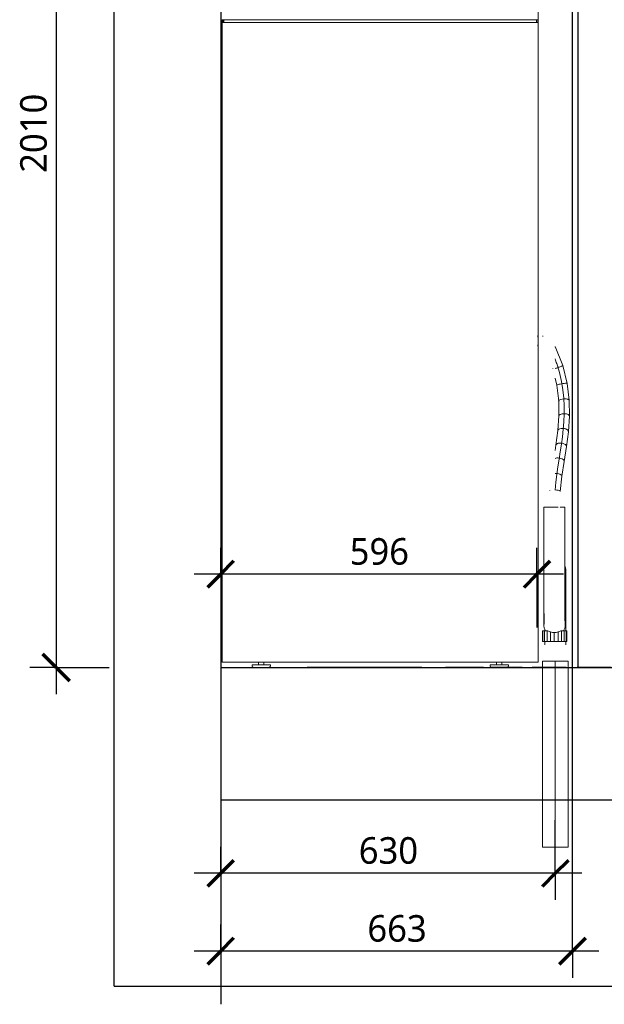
# Model space of a CAD drawing. Header units: millimetres. Extents: x -9182 to -5604, y -634 to 2880.
# Tile 1 of 14: x -9182 to -8081, y -634 to 1220. Entities that reach past the tile are written whole.
import ezdxf

# ---------------------------------------------------------------- set-up
doc = ezdxf.new("R2010")
doc.units = ezdxf.units.MM
for name, color, linetype, lineweight in [('A-ANNO-DIMS', 211, 'Continuous', 30), ('A-ANNO-DIMS-20', 211, 'Continuous', 30), ('A-DETL-THIN', 151, 'Continuous', 25), ('A-FLOR', 192, 'Continuous', 25), ('A-GENM', 13, 'Continuous', 18), ('A-WALL', 113, 'Continuous', 25), ('I-WALL', 2, 'Continuous', 25), ('M-EQPM', 50, 'Continuous', 18), ('P-PIPE', 3, 'Continuous', 18), ('P-PIPE-CNTR', 3, 'Continuous', 18)]:
    doc.layers.add(name, color=color, linetype=linetype, lineweight=lineweight)
doc.styles.add('Trebuchet MS', font='trebuc.ttf', dxfattribs={"height": 50})
doc.dimstyles.new('Cotes_linéaires', dxfattribs={"dimscale": 304.8, "dimtxt": 51.547545, "dimasz": 0.164042, "dimexe": 0.164042, "dimexo": 0.0625, "dimgap": 0.013123, "dimtad": 1, "dimdec": 0, "dimzin": 0, "dimdsep": 46, "dimtxsty": 'Trebuchet MS', "dimblk1": 'OBLIQUE', "dimblk2": 'OBLIQUE', "dimsah": 1, "dimcen": 0.09, "dimdle": 0.164042, "dimazin": 0, "dimtfac": 1, "dimtdec": 4, "dimtix": 1, "dimtmove": 0, "dimatfit": 3, "dimfxl": 0.328084, "dimfxlon": 1, "dimtvp": 1, "dimtfill": 1, "dimtolj": 1, "dimtzin": 0, "dimarcsym": 2})

# ---------------------------------------------------------------- blocks, each defined once
blk = doc.blocks.new('Logo_Geometry_SD_3Dx10- - Sol-1137757-Elévation Sud')
at = {"layer": 'M-EQPM'}
for p, q in [((-8641, 1), (-8641, 0)), ((-8628.7, 1), (-8641, 1)), ((-8581.4, 1), (-8628.6, 1)), ((-8628.6, 0), (-8628.6, 1)), ((-8498.3, 1), (-8581.4, 1)), ((-8581.4, 0), (-8581.4, 1)), ((-8440.9, 1), (-8498.3, 1)), ((-8441, 1), (-8424.7, 1)), ((-8440.9, 0), (-8440.9, 1)), ((-8424.7, 0), (-8424.7, 1)), ((-8315, 1), (-8380.2, 1)), ((-8380.2, 0), (-8380.2, 1)), ((-8308.7, 1), (-8315, 1)), ((-8315, 0), (-8315, 1)), ((-8308.7, 0), (-8308.7, 1)), ((-8294.5, 1), (-8294.5, 0)), ((-8278.8, 1), (-8294.5, 1)), ((-8263.9, 1), (-8278.8, 1)), ((-8247.9, 1), (-8263.9, 1)), ((-8247.9, 1), (-8235.9, 1)), ((-8247.9, 0), (-8247.9, 1)), ((-8235.9, 1), (-8235.9, 0)), ((-8216.7, 1), (-8216.7, 0)), ((-8210.5, 1), (-8216.7, 1)), ((-8165.2, 1), (-8210.5, 1)), ((-8210.5, 0), (-8210.5, 1)), ((-8165.2, 1), (-8153.1, 1)), ((-8165.2, 0), (-8165.2, 1)), ((-8153.1, 0), (-8153.1, 1)), ((-8131.8, 1), (-8118.2, 1)), ((-8131.8, 0), (-8131.8, 1)), ((-8118.2, 1), (-8106.1, 1)), ((-8118.2, 0), (-8118.2, 1)), ((-8106.1, 1), (-8081.8, 1)), ((-8081.8, 1), (-8068.2, 1)), ((-8081.8, 0), (-8081.8, 1)), ((-8068.2, 1), (-8068.2, 0)), ((-8051, 1), (-8051, 0)), ((-8048.9, 1), (-8051, 1)), ((-8048.9, 1), (-8035.2, 1)), ((-8048.9, 0), (-8048.9, 1)), ((-8033.1, 1), (-8035.2, 1)), ((-8035.2, 0), (-8035.2, 1)), ((-8033.1, 0), (-8033.1, 1)), ((-8018.6, 1), (-8018.6, 0)), ((-8018.6, 1), (-8018.6, 0)), ((-7993.9, 1), (-8018.6, 1)), ((-8018.6, 0), (-8018.6, 1)), ((-7972.3, 1), (-7993.9, 1)), ((-7951.5, 1), (-7972.3, 1)), ((-7951.5, 1), (-7948.6, 1)), ((-7951.5, 0), (-7951.5, 1)), ((-7947.5, 1), (-7948.6, 1)), ((-7948.6, 0), (-7948.6, 1)), ((-7947.5, 0), (-7947.5, 1)), ((-7932.1, 1), (-7918.4, 1)), ((-7932.1, 0), (-7932.1, 1)), ((-7918.4, 1), (-7899.8, 1)), ((-7918.4, 0), (-7918.4, 1)), ((-7899.8, 1), (-7892, 1)), ((-7892, 0), (-7892, 1)), ((-7853.1, 1), (-7820.3, 1)), ((-7853.1, 1), (-7853.1, 0)), ((-7771.9, 1), (-7820.3, 1)), ((-7771.9, 0), (-7771.9, 1)), ((-7755.5, 1), (-7755.5, 0)), ((-7749.3, 1), (-7755.5, 1)), ((-7703.9, 1), (-7749.3, 1)), ((-7749.3, 0), (-7749.3, 1)), ((-7703.9, 1), (-7691.9, 1)), ((-7703.9, 0), (-7703.9, 1)), ((-7691.9, 0), (-7691.9, 1)), ((-7679.9, 1), (-7652.1, 1)), ((-7679.9, 0), (-7679.9, 1)), ((-7652.1, 1), (-7639.1, 1)), ((-7652.1, 0), (-7652.1, 1)), ((-7639.1, 1), (-7611.2, 1)), ((-7639.1, 1), (-7639.1, 0)), ((-7611.2, 0), (-7611.2, 1)), ((-7604.7, 1), (-7604.7, 0)), ((-7589.1, 1), (-7604.7, 1)), ((-7574.2, 1), (-7589.1, 1)), ((-7558.2, 1), (-7574.2, 1)), ((-7558.2, 1), (-7546.2, 1)), ((-7558.2, 0), (-7558.2, 1)), ((-7546.2, 1), (-7546.2, 0)), ((-7526.2, 1), (-7512.6, 1)), ((-7526.2, 0), (-7526.2, 1)), ((-7512.6, 0), (-7512.6, 1))]:
    blk.add_line(p, q, dxfattribs=at)
blk = doc.blocks.new('Siphon 32 - Siphon 32-1055346-Elévation Sud')
at = {"layer": 'P-PIPE'}
for p, q in [((-8195.2, 301.9), (-8195.2, 101.9)), ((-8175.6, 301.9), (-8195.2, 301.9)), ((-8168, 301.9), (-8175.6, 301.9)), ((-8155.2, 301.9), (-8164, 301.9)), ((-8155.2, 101.9), (-8155.2, 301.9)), ((-8193.6, 182), (-8193.6, 181.9)), ((-8154.2, 101.9), (-8154.2, 161.9)), ((-8153.3, 68.9), (-8153.3, 161.9)), ((-8197.7, 68.9), (-8196.7, 68.9)), ((-8197.7, 48.9), (-8197.7, 68.9)), ((-8196.7, 68.9), (-8193.6, 68.9)), ((-8196.7, 48.9), (-8196.7, 68.9)), ((-8193.6, 68.9), (-8188.6, 68.9)), ((-8193.6, 48.9), (-8193.6, 68.9)), ((-8193.3, 72.2), (-8193.3, 68.9)), ((-8188.6, 68.9), (-8187.5, 68.9)), ((-8188.6, 48.9), (-8188.6, 68.9)), ((-8182.3, 48.9), (-8182.3, 67)), ((-8175.2, 48.9), (-8175.2, 66.2)), ((-8168.1, 48.9), (-8168.1, 67)), ((-8162.7, 68.9), (-8161.6, 68.9)), ((-8161.6, 68.9), (-8156.4, 68.9)), ((-8161.6, 48.9), (-8161.6, 68.9)), ((-8156.4, 68.9), (-8153, 68.9)), ((-8156.4, 48.9), (-8156.4, 68.9)), ((-8153, 68.9), (-8151.7, 68.9)), ((-8153, 48.9), (-8153, 68.9)), ((-8151.7, 48.9), (-8151.7, 68.9)), ((-8196.7, 48.9), (-8197.7, 48.9)), ((-8193.6, 48.9), (-8196.7, 48.9)), ((-8188.6, 48.9), (-8193.6, 48.9)), ((-8193.3, 48.9), (-8193.3, 43.1)), ((-8182.3, 48.9), (-8188.6, 48.9)), ((-8175.2, 48.9), (-8182.3, 48.9)), ((-8168.1, 48.9), (-8175.2, 48.9)), ((-8161.6, 48.9), (-8168.1, 48.9)), ((-8156.4, 48.9), (-8161.6, 48.9)), ((-8153, 48.9), (-8156.4, 48.9)), ((-8153.3, 43.1), (-8153.3, 48.9)), ((-8151.7, 48.9), (-8153, 48.9))]:
    blk.add_line(p, q, dxfattribs=at)
at = {"layer": 'P-PIPE', "flags": 128}
for points in [[(-8155.2, 191.5), (-8154.4, 189.4), (-8154, 187.6), (-8153.9, 186.7), (-8153.8, 186), (-8153.7, 185.4), (-8153.7, 185), (-8153.7, 184.5), (-8153.6, 184.1), (-8153.6, 183.6), (-8153.6, 183.1), (-8153.6, 182.7), (-8153.5, 182.2), (-8153.5, 181.6), (-8153.5, 181.1), (-8153.5, 180.5), (-8153.5, 179.9), (-8153.5, 179.3), (-8153.4, 178.6), (-8153.4, 178), (-8153.4, 177.3), (-8153.4, 176.6), (-8153.4, 175.8), (-8153.4, 175.1), (-8153.4, 174.3), (-8153.4, 173.5), (-8153.4, 172.7), (-8153.3, 171.9), (-8153.3, 171.1), (-8153.3, 170.2), (-8153.3, 169.4), (-8153.3, 168.5), (-8153.3, 167.6), (-8153.3, 166.7), (-8153.3, 165.8), (-8153.3, 164.9), (-8153.3, 164), (-8153.3, 163.1), (-8153.3, 162.1), (-8153.3, 161.9)], [(-8153.9, 182.1), (-8153.9, 182), (-8154, 181.9), (-8154, 181.7), (-8154, 181.5), (-8154, 181.2), (-8154, 180.8), (-8154, 180.4), (-8154, 180), (-8154, 179.5), (-8154.1, 179.1), (-8154.1, 178.5), (-8154.1, 178), (-8154.1, 177.4), (-8154.1, 176.8), (-8154.1, 176.1), (-8154.1, 175.4), (-8154.1, 174.7), (-8154.2, 174), (-8154.2, 173.3), (-8154.2, 172.5), (-8154.2, 171.8), (-8154.2, 171), (-8154.2, 170.2), (-8154.2, 169.3), (-8154.2, 168.5), (-8154.2, 167.7), (-8154.2, 166.8), (-8154.2, 165.9), (-8154.2, 165.1), (-8154.2, 164.2), (-8154.2, 163.3), (-8154.2, 162.4), (-8154.2, 161.9)], [(-8191.7, 68.9), (-8194, 74), (-8194.4, 76), (-8194.6, 77), (-8194.7, 77.7), (-8194.7, 78.3), (-8194.8, 78.8), (-8194.8, 79.2), (-8194.8, 79.7), (-8194.9, 80.1), (-8194.9, 80.6), (-8194.9, 81.1), (-8194.9, 81.6), (-8194.9, 82.1), (-8195, 82.6), (-8195, 83.2), (-8195, 83.8), (-8195, 84.4), (-8195, 85), (-8195, 85.7), (-8195, 86.4), (-8195.1, 87.1), (-8195.1, 87.8), (-8195.1, 88.6), (-8195.1, 89.4), (-8195.1, 90.1), (-8195.1, 90.9), (-8195.1, 91.8), (-8195.1, 92.6), (-8195.1, 93.4), (-8195.1, 94.3), (-8195.1, 95.2), (-8195.2, 96.1), (-8195.2, 97), (-8195.2, 97.9), (-8195.2, 98.8), (-8195.2, 99.7), (-8195.2, 100.6), (-8195.2, 101.5), (-8195.2, 101.9)], [(-8194.5, 81.7), (-8194.5, 81.8), (-8194.5, 81.9), (-8194.5, 82.1), (-8194.5, 82.3), (-8194.5, 82.6), (-8194.5, 83), (-8194.4, 83.4), (-8194.4, 83.8), (-8194.4, 84.3), (-8194.4, 84.7), (-8194.4, 85.3), (-8194.4, 85.8), (-8194.4, 86.4), (-8194.4, 87), (-8194.3, 87.7), (-8194.3, 88.4), (-8194.3, 89.1), (-8194.3, 89.8), (-8194.3, 90.5), (-8194.3, 91.3), (-8194.3, 92), (-8194.3, 92.8), (-8194.3, 93.6), (-8194.3, 94.5), (-8194.3, 95.3), (-8194.2, 96.1), (-8194.2, 97), (-8194.2, 97.9), (-8194.2, 98.7), (-8194.2, 99.6), (-8194.2, 100.5), (-8194.2, 101.4), (-8194.2, 101.9)], [(-8157.7, 68.9), (-8155.4, 74), (-8155, 76), (-8154.8, 77), (-8154.7, 77.7), (-8154.7, 78.3), (-8154.6, 78.8), (-8154.6, 79.2), (-8154.6, 79.7), (-8154.5, 80.1), (-8154.5, 80.6), (-8154.5, 81.1), (-8154.5, 81.6), (-8154.5, 82.1), (-8154.4, 82.6), (-8154.4, 83.2), (-8154.4, 83.8), (-8154.4, 84.4), (-8154.4, 85), (-8154.4, 85.7), (-8154.4, 86.4), (-8154.3, 87.1), (-8154.3, 87.8), (-8154.3, 88.6), (-8154.3, 89.4), (-8154.3, 90.1), (-8154.3, 90.9), (-8154.3, 91.8), (-8154.3, 92.6), (-8154.3, 93.4), (-8154.3, 94.3), (-8154.3, 95.2), (-8154.2, 96.1), (-8154.2, 97), (-8154.2, 97.9), (-8154.2, 98.8), (-8154.2, 99.7), (-8154.2, 100.6), (-8154.2, 101.5), (-8154.2, 101.9)], [(-8154.9, 81.7), (-8154.9, 81.8), (-8154.9, 81.9), (-8154.9, 82.1), (-8154.9, 82.3), (-8154.9, 82.6), (-8154.9, 83), (-8155, 83.4), (-8155, 83.8), (-8155, 84.3), (-8155, 84.7), (-8155, 85.3), (-8155, 85.8), (-8155, 86.4), (-8155, 87), (-8155.1, 87.7), (-8155.1, 88.4), (-8155.1, 89.1), (-8155.1, 89.8), (-8155.1, 90.5), (-8155.1, 91.3), (-8155.1, 92), (-8155.1, 92.8), (-8155.1, 93.6), (-8155.1, 94.5), (-8155.1, 95.3), (-8155.2, 96.1), (-8155.2, 97), (-8155.2, 97.9), (-8155.2, 98.7), (-8155.2, 99.6), (-8155.2, 100.5), (-8155.2, 101.4), (-8155.2, 101.9)]]:
    blk.add_lwpolyline(points, dxfattribs=at)
at = {"layer": 'P-PIPE'}
for points in [[(-8182.3, 67), (-8183.2, 67.1), (-8185, 67.6), (-8186.7, 68.4), (-8187.5, 68.9)], [(-8175.2, 66.2), (-8176.4, 66), (-8178.8, 66.1), (-8181.1, 66.6), (-8182.3, 67)], [(-8168.1, 67), (-8169.2, 66.6), (-8171.5, 66.1), (-8174, 66), (-8175.2, 66.2)], [(-8162.7, 68.9), (-8163.5, 68.4), (-8165.2, 67.6), (-8167.1, 67.1), (-8168.1, 67)]]:
    blk.add_open_spline(points, degree=3, dxfattribs=at)
blk = doc.blocks.new('HC_Heat Pump_GM_Saunier Duval_GeniaSet TEK_IS_kit complet_2C - HA 10-7_2 STB-985960-Elévation Sud')
at = {"layer": 'M-EQPM'}
for p, q in [((-8205.8, 1220), (-8205.8, 1900)), ((-8800.8, 1215), (-8800.8, 1220)), ((-8800.8, 1220), (-8798.8, 1220)), ((-8800.8, 1215), (-8800.8, 10)), ((-8798.8, 1215), (-8800.8, 1215)), ((-8798.8, 1215), (-8798.8, 1220)), ((-8207.8, 1220), (-8798.8, 1220)), ((-8798.8, 1215), (-8207.8, 1215)), ((-8797.8, 1220), (-8797.8, 1215)), ((-8208.8, 1220), (-8208.8, 1215)), ((-8207.8, 1220), (-8207.8, 1215)), ((-8207.8, 1220), (-8205.8, 1220)), ((-8205.8, 1215), (-8207.8, 1215)), ((-8205.8, 1215), (-8205.8, 1220)), ((-8205.8, 10), (-8205.8, 1215)), ((-8800.8, 10), (-8798.8, 10)), ((-8207.8, 10), (-8798.8, 10)), ((-8744.6, 5), (-8744.6, 3.9)), ((-8709.9, 5), (-8744.6, 5)), ((-8732.3, 10), (-8732.3, 5)), ((-8722.3, 5), (-8722.3, 10)), ((-8709.9, 3.9), (-8709.9, 5)), ((-8296.1, 5), (-8296.1, 3.9)), ((-8261.4, 5), (-8296.1, 5)), ((-8283.8, 10), (-8283.8, 5)), ((-8273.8, 5), (-8273.8, 10)), ((-8261.4, 3.9), (-8261.4, 5)), ((-8207.8, 10), (-8205.8, 10)), ((-8800.1, 0), (-8800.8, 0))]:
    blk.add_line(p, q, dxfattribs=at)
at = {"layer": 'M-EQPM', "flags": 128}
for points in [[(-8740.7, 0), (-8740.8, 0), (-8741, 0), (-8741.1, 0), (-8741.3, 0), (-8741.4, 0.1), (-8741.6, 0.1), (-8741.7, 0.2), (-8741.9, 0.2), (-8742, 0.2), (-8742.2, 0.3), (-8742.3, 0.4), (-8742.5, 0.4), (-8742.6, 0.5), (-8742.7, 0.6), (-8742.9, 0.7), (-8743, 0.8), (-8743.1, 0.9), (-8743.2, 1), (-8743.4, 1.1), (-8743.5, 1.2), (-8743.6, 1.3), (-8743.7, 1.4), (-8743.8, 1.5), (-8743.9, 1.7), (-8743.9, 1.8), (-8744, 1.9), (-8744.1, 2.1), (-8744.2, 2.2), (-8744.2, 2.3), (-8744.3, 2.5), (-8744.4, 2.6), (-8744.4, 2.8), (-8744.4, 2.9), (-8744.5, 3.1), (-8744.5, 3.2), (-8744.5, 3.4), (-8744.5, 3.5), (-8744.6, 3.7), (-8744.6, 3.9), (-8744.6, 3.9)], [(-8743.6, 1.3), (-8743.7, 1.4), (-8743.8, 1.5), (-8743.9, 1.7), (-8743.9, 1.8), (-8744, 1.9), (-8744.1, 2.1), (-8744.2, 2.2), (-8744.2, 2.3), (-8744.3, 2.5), (-8744.4, 2.6), (-8744.4, 2.8), (-8744.4, 2.9), (-8744.5, 3.1), (-8744.5, 3.2), (-8744.5, 3.4), (-8744.5, 3.5), (-8744.6, 3.7), (-8744.6, 3.9)], [(-8740.8, 0), (-8741, 0), (-8741.1, 0), (-8741.3, 0), (-8741.4, 0.1), (-8741.6, 0.1), (-8741.7, 0.2), (-8741.9, 0.2), (-8742, 0.2), (-8742.2, 0.3), (-8742.3, 0.4), (-8742.5, 0.4), (-8742.6, 0.5), (-8742.7, 0.6), (-8742.9, 0.7), (-8743, 0.8), (-8743.1, 0.9), (-8743.2, 1), (-8743.4, 1.1)], [(-8709.9, 3.9), (-8709.9, 3.7), (-8710, 3.6), (-8710, 3.4), (-8710, 3.3), (-8710, 3.1), (-8710.1, 3), (-8710.1, 2.8), (-8710.1, 2.7), (-8710.2, 2.5), (-8710.3, 2.4), (-8710.3, 2.2), (-8710.4, 2.1), (-8710.5, 2), (-8710.5, 1.8), (-8710.6, 1.7), (-8710.7, 1.6), (-8710.8, 1.4), (-8710.9, 1.3), (-8711, 1.2), (-8711.1, 1.1), (-8711.2, 1), (-8711.4, 0.9), (-8711.5, 0.8), (-8711.6, 0.7), (-8711.7, 0.6), (-8711.9, 0.5), (-8712, 0.5), (-8712.1, 0.4), (-8712.3, 0.3), (-8712.4, 0.3), (-8712.6, 0.2), (-8712.7, 0.2), (-8712.9, 0.1), (-8713, 0.1), (-8713.2, 0.1), (-8713.3, 0), (-8713.5, 0), (-8713.6, 0), (-8713.8, 0), (-8713.8, 0)], [(-8711.1, 1.1), (-8711.2, 1), (-8711.4, 0.9), (-8711.5, 0.8), (-8711.6, 0.7), (-8711.7, 0.6), (-8711.9, 0.5), (-8712, 0.5), (-8712.1, 0.4), (-8712.3, 0.3), (-8712.4, 0.3), (-8712.6, 0.2), (-8712.7, 0.2), (-8712.9, 0.1), (-8713, 0.1), (-8713.2, 0.1), (-8713.3, 0), (-8713.5, 0), (-8713.6, 0), (-8713.8, 0)], [(-8709.9, 3.9), (-8709.9, 3.7), (-8710, 3.6), (-8710, 3.4), (-8710, 3.3), (-8710, 3.1), (-8710.1, 3), (-8710.1, 2.8), (-8710.1, 2.7), (-8710.2, 2.5), (-8710.3, 2.4), (-8710.3, 2.2), (-8710.4, 2.1), (-8710.5, 2), (-8710.5, 1.8), (-8710.6, 1.7), (-8710.7, 1.6), (-8710.8, 1.4), (-8710.9, 1.3), (-8711, 1.2)], [(-8292.2, 0), (-8292.3, 0), (-8292.5, 0), (-8292.6, 0), (-8292.8, 0), (-8292.9, 0.1), (-8293.1, 0.1), (-8293.2, 0.2), (-8293.4, 0.2), (-8293.5, 0.2), (-8293.7, 0.3), (-8293.8, 0.4), (-8294, 0.4), (-8294.1, 0.5), (-8294.2, 0.6), (-8294.4, 0.7), (-8294.5, 0.8), (-8294.6, 0.9), (-8294.7, 1), (-8294.9, 1.1), (-8295, 1.2), (-8295.1, 1.3), (-8295.2, 1.4), (-8295.3, 1.5), (-8295.4, 1.7), (-8295.4, 1.8), (-8295.5, 1.9), (-8295.6, 2.1), (-8295.7, 2.2), (-8295.7, 2.3), (-8295.8, 2.5), (-8295.9, 2.6), (-8295.9, 2.8), (-8295.9, 2.9), (-8296, 3.1), (-8296, 3.2), (-8296, 3.4), (-8296, 3.5), (-8296.1, 3.7), (-8296.1, 3.9), (-8296.1, 3.9)], [(-8295.1, 1.3), (-8295.2, 1.4), (-8295.3, 1.5), (-8295.4, 1.7), (-8295.4, 1.8), (-8295.5, 1.9), (-8295.6, 2.1), (-8295.7, 2.2), (-8295.7, 2.3), (-8295.8, 2.5), (-8295.9, 2.6), (-8295.9, 2.8), (-8295.9, 2.9), (-8296, 3.1), (-8296, 3.2), (-8296, 3.4), (-8296, 3.5), (-8296.1, 3.7), (-8296.1, 3.9)], [(-8292.3, 0), (-8292.5, 0), (-8292.6, 0), (-8292.8, 0), (-8292.9, 0.1), (-8293.1, 0.1), (-8293.2, 0.2), (-8293.4, 0.2), (-8293.5, 0.2), (-8293.7, 0.3), (-8293.8, 0.4), (-8294, 0.4), (-8294.1, 0.5), (-8294.2, 0.6), (-8294.4, 0.7), (-8294.5, 0.8), (-8294.6, 0.9), (-8294.7, 1), (-8294.9, 1.1)], [(-8261.4, 3.9), (-8261.4, 3.7), (-8261.5, 3.6), (-8261.5, 3.4), (-8261.5, 3.3), (-8261.5, 3.1), (-8261.6, 3), (-8261.6, 2.8), (-8261.6, 2.7), (-8261.7, 2.5), (-8261.8, 2.4), (-8261.8, 2.2), (-8261.9, 2.1), (-8262, 2), (-8262, 1.8), (-8262.1, 1.7), (-8262.2, 1.6), (-8262.3, 1.4), (-8262.4, 1.3), (-8262.5, 1.2), (-8262.6, 1.1), (-8262.7, 1), (-8262.9, 0.9), (-8263, 0.8), (-8263.1, 0.7), (-8263.2, 0.6), (-8263.4, 0.5), (-8263.5, 0.5), (-8263.6, 0.4), (-8263.8, 0.3), (-8263.9, 0.3), (-8264.1, 0.2), (-8264.2, 0.2), (-8264.4, 0.1), (-8264.5, 0.1), (-8264.7, 0.1), (-8264.8, 0), (-8265, 0), (-8265.1, 0), (-8265.3, 0), (-8265.3, 0)], [(-8262.6, 1.1), (-8262.7, 1), (-8262.9, 0.9), (-8263, 0.8), (-8263.1, 0.7), (-8263.2, 0.6), (-8263.4, 0.5), (-8263.5, 0.5), (-8263.6, 0.4), (-8263.8, 0.3), (-8263.9, 0.3), (-8264.1, 0.2), (-8264.2, 0.2), (-8264.4, 0.1), (-8264.5, 0.1), (-8264.7, 0.1), (-8264.8, 0), (-8265, 0), (-8265.1, 0), (-8265.3, 0)], [(-8261.4, 3.9), (-8261.4, 3.7), (-8261.5, 3.6), (-8261.5, 3.4), (-8261.5, 3.3), (-8261.5, 3.1), (-8261.6, 3), (-8261.6, 2.8), (-8261.6, 2.7), (-8261.7, 2.5), (-8261.8, 2.4), (-8261.8, 2.2), (-8261.9, 2.1), (-8262, 2), (-8262, 1.8), (-8262.1, 1.7), (-8262.2, 1.6), (-8262.3, 1.4), (-8262.4, 1.3), (-8262.5, 1.2)], [(-8740.7, 0), (-8740.7, 0), (-8740.6, 0), (-8740.6, 0), (-8740.5, 0), (-8740.4, 0), (-8740.3, 0), (-8740.1, 0), (-8740, 0), (-8739.8, 0), (-8739.6, 0), (-8739.4, 0), (-8739.2, 0), (-8738.9, 0), (-8738.6, 0), (-8738.3, 0), (-8738, 0), (-8737.7, 0), (-8737.3, 0), (-8737, 0), (-8736.6, 0), (-8736.2, 0), (-8735.8, 0), (-8735.4, 0), (-8734.9, 0), (-8734.5, 0), (-8734, 0), (-8733.6, 0), (-8733.1, 0), (-8732.6, 0), (-8732.1, 0), (-8731.6, 0), (-8731.1, 0), (-8730.6, 0), (-8730.1, 0), (-8729.5, 0), (-8729, 0), (-8728.5, 0), (-8727.9, 0), (-8727.4, 0), (-8726.9, 0), (-8726.3, 0), (-8725.8, 0), (-8725.3, 0), (-8724.7, 0), (-8724.2, 0), (-8723.7, 0), (-8723.2, 0), (-8722.7, 0), (-8722.2, 0), (-8721.7, 0), (-8721.2, 0), (-8720.7, 0), (-8720.3, 0), (-8719.8, 0), (-8719.4, 0), (-8718.9, 0), (-8718.5, 0), (-8718.1, 0), (-8717.7, 0), (-8717.4, 0), (-8717, 0), (-8716.7, 0), (-8716.4, 0), (-8716, 0), (-8715.8, 0), (-8715.5, 0), (-8715.2, 0), (-8715, 0), (-8714.8, 0), (-8714.6, 0), (-8714.4, 0), (-8714.3, 0), (-8714.2, 0), (-8714.1, 0), (-8714, 0), (-8713.9, 0), (-8713.9, 0), (-8713.8, 0), (-8713.8, 0)], [(-8737.8, 0), (-8738.2, 0), (-8738.5, 0), (-8738.7, 0), (-8739, 0), (-8739.3, 0), (-8739.5, 0), (-8739.7, 0), (-8739.9, 0), (-8740.1, 0), (-8740.2, 0), (-8740.3, 0), (-8740.4, 0), (-8740.5, 0), (-8740.6, 0), (-8740.6, 0), (-8740.7, 0), (-8740.7, 0)], [(-8713.8, 0), (-8713.9, 0), (-8713.9, 0), (-8713.9, 0), (-8714, 0), (-8714.1, 0), (-8714.2, 0), (-8714.4, 0), (-8714.5, 0), (-8714.7, 0), (-8714.9, 0), (-8715.1, 0), (-8715.4, 0), (-8715.6, 0), (-8715.9, 0), (-8716.2, 0), (-8716.5, 0), (-8716.8, 0)], [(-8292.2, 0), (-8292.2, 0), (-8292.1, 0), (-8292.1, 0), (-8292, 0), (-8291.9, 0), (-8291.8, 0), (-8291.6, 0), (-8291.5, 0), (-8291.3, 0), (-8291.1, 0), (-8290.9, 0), (-8290.7, 0), (-8290.4, 0), (-8290.1, 0), (-8289.8, 0), (-8289.5, 0), (-8289.2, 0), (-8288.8, 0), (-8288.5, 0), (-8288.1, 0), (-8287.7, 0), (-8287.3, 0), (-8286.9, 0), (-8286.4, 0), (-8286, 0), (-8285.5, 0), (-8285.1, 0), (-8284.6, 0), (-8284.1, 0), (-8283.6, 0), (-8283.1, 0), (-8282.6, 0), (-8282.1, 0), (-8281.6, 0), (-8281, 0), (-8280.5, 0), (-8280, 0), (-8279.4, 0), (-8278.9, 0), (-8278.4, 0), (-8277.8, 0), (-8277.3, 0), (-8276.8, 0), (-8276.2, 0), (-8275.7, 0), (-8275.2, 0), (-8274.7, 0), (-8274.2, 0), (-8273.7, 0), (-8273.2, 0), (-8272.7, 0), (-8272.2, 0), (-8271.8, 0), (-8271.3, 0), (-8270.9, 0), (-8270.4, 0), (-8270, 0), (-8269.6, 0), (-8269.2, 0), (-8268.9, 0), (-8268.5, 0), (-8268.2, 0), (-8267.9, 0), (-8267.5, 0), (-8267.3, 0), (-8267, 0), (-8266.7, 0), (-8266.5, 0), (-8266.3, 0), (-8266.1, 0), (-8265.9, 0), (-8265.8, 0), (-8265.7, 0), (-8265.6, 0), (-8265.5, 0), (-8265.4, 0), (-8265.4, 0), (-8265.3, 0), (-8265.3, 0)], [(-8289.3, 0), (-8289.7, 0), (-8290, 0), (-8290.2, 0), (-8290.5, 0), (-8290.8, 0), (-8291, 0), (-8291.2, 0), (-8291.4, 0), (-8291.6, 0), (-8291.7, 0), (-8291.8, 0), (-8291.9, 0), (-8292, 0), (-8292.1, 0), (-8292.1, 0), (-8292.2, 0), (-8292.2, 0)], [(-8265.3, 0), (-8265.4, 0), (-8265.4, 0), (-8265.4, 0), (-8265.5, 0), (-8265.6, 0), (-8265.7, 0), (-8265.9, 0), (-8266, 0), (-8266.2, 0), (-8266.4, 0), (-8266.6, 0), (-8266.9, 0), (-8267.1, 0), (-8267.4, 0), (-8267.7, 0), (-8268, 0), (-8268.3, 0)]]:
    blk.add_lwpolyline(points, dxfattribs=at)
blk = doc.blocks.new('DIMBLOCK1-Elévation Sud')
at = {"layer": 'A-ANNO-DIMS-20', "transparency": 16777216}
for p, q in [((-8173.3, -387.4), (-8173.3, -287.4)), ((-8803.6, -387.4), (-8803.6, -337.4)), ((-8123.3, -387.4), (-8853.6, -387.4)), ((-8803.6, -387.4), (-8803.6, -487.4)), ((-8173.3, -387.4), (-8173.3, -437.4))]:
    blk.add_line(p, q, dxfattribs=at)
at = {"layer": 'A-ANNO-DIMS-20', "lineweight": 70, "transparency": 16777216}
for p, q in [((-8803.6, -387.4), (-8778.6, -362.4)), ((-8173.3, -387.4), (-8148.3, -362.4)), ((-8803.6, -387.4), (-8828.6, -412.4)), ((-8173.3, -387.4), (-8198.3, -412.4))]:
    blk.add_line(p, q, dxfattribs=at)
at = {"layer": 'A-ANNO-DIMS-20', "color": 0, "transparency": 16777216, "insert": (-8543.5, -319.4), "char_height": 50, "width": 132.102, "attachment_point": 1, "line_spacing_factor": 1.048425, "style": 'Trebuchet MS', "bg_fill": 3, "box_fill_scale": 1.25, "bg_fill_color": 256, "bg_fill_true_color": 13158600, "bg_fill_transparency": 0}
blk.add_mtext('630', dxfattribs=at)
blk = doc.blocks.new('_Oblique')
at = {"color": 0, "linetype": 'ByBlock', "lineweight": -2}
blk.add_line((-0.5, -0.5), (0.5, 0.5), dxfattribs=at)
blk = doc.blocks.new('DIMBLOCK2-Elévation Sud')
at = {"layer": 'A-ANNO-DIMS-20', "transparency": 16777216}
for p, q in [((-8141, -534.1), (-8141, -2)), ((-8803.6, -534.1), (-8803.6, -484.1)), ((-8091, -534.1), (-8853.6, -534.1)), ((-8803.6, -534.1), (-8803.6, -634.1)), ((-8141, -534.1), (-8141, -584.1))]:
    blk.add_line(p, q, dxfattribs=at)
at = {"layer": 'A-ANNO-DIMS-20', "lineweight": 70, "transparency": 16777216}
for p, q in [((-8803.6, -534.1), (-8778.6, -509.1)), ((-8141, -534.1), (-8116, -509.1)), ((-8803.6, -534.1), (-8828.6, -559.1)), ((-8141, -534.1), (-8166, -559.1))]:
    blk.add_line(p, q, dxfattribs=at)
at = {"layer": 'A-ANNO-DIMS-20', "color": 0, "transparency": 16777216, "insert": (-8527.3, -466.2), "char_height": 50, "width": 132.102, "attachment_point": 1, "line_spacing_factor": 1.048425, "style": 'Trebuchet MS', "bg_fill": 3, "box_fill_scale": 1.25, "bg_fill_color": 256, "bg_fill_true_color": 13158600, "bg_fill_transparency": 0}
blk.add_mtext('663', dxfattribs=at)
blk = doc.blocks.new('DIMBLOCK3-Elévation Sud')
at = {"layer": 'A-ANNO-DIMS-20', "transparency": 16777216}
for p, q in [((-9113.5, 2060), (-9113.5, -50)), ((-9113.5, 2010), (-9163.5, 2010)), ((-9113.5, 2010), (-8674.5, 2010)), ((-9113.5, 0), (-9163.5, 0)), ((-9113.5, 0), (-9013.5, 0))]:
    blk.add_line(p, q, dxfattribs=at)
at = {"layer": 'A-ANNO-DIMS-20', "lineweight": 70, "transparency": 16777216}
for p, q in [((-9113.5, 2010), (-9138.5, 2035)), ((-9113.5, 2010), (-9088.5, 1985)), ((-9113.5, 0), (-9138.5, 25)), ((-9113.5, 0), (-9088.5, -25))]:
    blk.add_line(p, q, dxfattribs=at)
at = {"layer": 'A-ANNO-DIMS-20', "color": 0, "transparency": 16777216, "insert": (-9181.4, 931.6), "char_height": 50, "width": 176.135, "attachment_point": 1, "rotation": 90, "line_spacing_factor": 1.048425, "style": 'Trebuchet MS', "bg_fill": 3, "box_fill_scale": 1.25, "bg_fill_color": 256, "bg_fill_true_color": 13158600, "bg_fill_transparency": 0}
blk.add_mtext('2010', dxfattribs=at)
blk = doc.blocks.new('DIMBLOCK4-Elévation Sud')
at = {"layer": 'A-ANNO-DIMS-20', "transparency": 16777216}
for p, q in [((-8803.6, 175.7), (-8803.6, 225.7)), ((-8207.8, 175.7), (-8207.8, 225.7)), ((-8157.8, 175.7), (-8853.6, 175.7)), ((-8803.6, 175.7), (-8803.6, 75.7)), ((-8207.8, 175.7), (-8207.8, 75.7))]:
    blk.add_line(p, q, dxfattribs=at)
at = {"layer": 'A-ANNO-DIMS-20', "lineweight": 70, "transparency": 16777216}
for p, q in [((-8803.6, 175.7), (-8778.6, 200.7)), ((-8207.8, 175.7), (-8182.8, 200.7)), ((-8803.6, 175.7), (-8828.6, 150.7)), ((-8207.8, 175.7), (-8232.8, 150.7))]:
    blk.add_line(p, q, dxfattribs=at)
at = {"layer": 'A-ANNO-DIMS-20', "color": 0, "transparency": 16777216, "insert": (-8560.7, 243.7), "char_height": 50, "width": 132.102, "attachment_point": 1, "line_spacing_factor": 1.048425, "style": 'Trebuchet MS', "bg_fill": 3, "box_fill_scale": 1.25, "bg_fill_color": 256, "bg_fill_true_color": 13158600, "bg_fill_transparency": 0}
blk.add_mtext('596', dxfattribs=at)

msp = doc.modelspace()

# ---------------------------------------------------------------- linework, layer by layer
at = {"layer": 'A-DETL-THIN'}
for p, q in [((-8206, 625), (-8206, 622.1)), ((-8206, 607.9), (-8206, 605))]:
    msp.add_line(p, q, dxfattribs=at)
msp.add_ellipse((-8175.2, 301.9), major_axis=(-9.99, 0.41), ratio=0.125425, start_param=3.031061, end_param=3.29286, dxfattribs=at)
at = {"layer": 'A-FLOR'}
for p, q in [((-8803.6, 0), (-5804.6, 0)), ((-5804.6, -250), (-8803.6, -250))]:
    msp.add_line(p, q, dxfattribs=at)
at = {"layer": 'A-WALL'}
for p, q in [((-9004.6, -600), (-9004.6, 2500)), ((-8803.6, 2500), (-8803.6, -600)), ((-9004.6, -600), (-5603.6, -600))]:
    msp.add_line(p, q, dxfattribs=at)
at = {"layer": 'I-WALL'}
for p, q in [((-8141, 0), (-8141, 2500)), ((-8131, 2435), (-8131, 1))]:
    msp.add_line(p, q, dxfattribs=at)
at = {"layer": 'P-PIPE'}
for p, q in [((-8159, 569), (-8173.6, 604.6)), ((-8150.8, 535.1), (-8159, 569)), ((-8173.8, 544.9), (-8170.5, 531.5)), ((-8170.5, 531.6), (-8166.9, 501.9)), ((-8147, 503.4), (-8150.8, 535.1)), ((-8166.9, 502.1), (-8166.6, 473.7)), ((-8146.5, 473.2), (-8146.9, 503.3)), ((-8166.5, 473.8), (-8168.6, 446.1)), ((-8148.7, 444.3), (-8146.6, 473.1)), ((-8168.6, 446.3), (-8172.2, 418.8)), ((-8152.3, 416), (-8148.7, 444.1)), ((-8172.1, 418.9), (-8173.8, 408.6)), ((-8156.7, 388.2), (-8152.4, 416)), ((-8160.9, 360.2), (-8156.7, 388.2)), ((-8164, 331.6), (-8160.9, 360.3)), ((-8197.4, 11.9), (-8197.4, -338.1)), ((-8149.2, 11.9), (-8197.4, 11.9)), ((-8149.2, -338.1), (-8149.2, 11.9)), ((-8197.4, -338.1), (-8149.2, -338.1))]:
    msp.add_line(p, q, dxfattribs=at)
for points in [[(-8196.6, 623.7), (-8196.5, 624.1), (-8196.5, 624.4), (-8196.5, 624.7)], [(-8173.8, 603.6), (-8173.5, 604.2), (-8173.5, 604.6), (-8173.7, 604.8)], [(-8178.1, 562.9), (-8178.1, 562.9), (-8178.1, 562.9), (-8178.1, 562.8)], [(-8170.5, 531.5), (-8170.5, 531.6), (-8170.5, 531.7), (-8170.4, 531.8)], [(-8170.4, 531.8), (-8170.1, 532.1), (-8168.5, 532.8), (-8164.2, 533.9), (-8160.6, 534.6), (-8158.9, 534.9)], [(-8166.9, 501.7), (-8167, 502), (-8167, 502.3), (-8166.8, 502.6)], [(-8166.8, 502.6), (-8166.6, 503.1), (-8165.1, 504.3), (-8160.7, 505.6), (-8157.1, 505.9), (-8155.4, 506)], [(-8166.5, 473.3), (-8166.6, 473.7), (-8166.6, 474), (-8166.4, 474.4)], [(-8166.4, 474.4), (-8166.2, 475.1), (-8164.7, 476.6), (-8160.4, 477.9), (-8156.8, 478), (-8155, 477.9)], [(-8168.6, 446.1), (-8168.6, 446.3), (-8168.5, 446.5), (-8168.5, 446.7)], [(-8168.5, 446.7), (-8168.2, 447.6), (-8166.7, 449.2), (-8162.4, 450.5), (-8158.8, 450.5), (-8157.1, 450.2)], [(-8157.1, 450.2), (-8156.2, 450.1), (-8154.5, 449.7), (-8152.3, 448.8), (-8150.5, 447.7), (-8149.2, 446.4), (-8148.6, 445), (-8148.6, 444.1), (-8148.8, 443.7)], [(-8172.2, 418.8), (-8172.1, 419), (-8172.1, 419.1), (-8172.1, 419.3)], [(-8160.7, 422.5), (-8159, 422.2), (-8155.7, 421.1), (-8152.5, 418.4), (-8152.2, 416.5), (-8152.4, 415.6)], [(-8165.1, 394.4), (-8163.4, 394.1), (-8160.1, 393), (-8156.9, 390.5), (-8156.5, 388.7), (-8156.8, 387.8)], [(-8173.8, 365.7), (-8172.4, 365.7), (-8170.9, 365.6), (-8169.4, 365.3)], [(-8173.8, 334.7), (-8173.4, 334.7), (-8173.1, 334.7), (-8172.7, 334.6)], [(-8183.9, 333.1), (-8183.9, 333.2), (-8183.9, 333.3), (-8183.8, 333.4)]]:
    msp.add_open_spline(points, degree=3, dxfattribs=at)
for points, knots in [([(-8173.8, 563.3), (-8173, 563.5), (-8170.6, 564.1), (-8168, 565), (-8166.4, 565.5)], [0.4839681, 0.4839681, 0.4839681, 0.4839681, 0.6666667, 1, 1, 1, 1]), ([(-8166.4, 565.5), (-8164.7, 566.1), (-8162.5, 567), (-8160.3, 568), (-8159.3, 568.6), (-8159, 568.9), (-8159, 569), (-8159, 569)], [0, 0, 0, 0, 0.3333333, 0.5, 0.6666667, 0.8333333, 0.8787525, 0.8787525, 0.8787525, 0.8787525]), ([(-8158.9, 534.9), (-8157.2, 535.1), (-8154.8, 535.4), (-8152.5, 535.5), (-8151.3, 535.4), (-8150.9, 535.3), (-8150.8, 535.1), (-8150.8, 535.1)], [0, 0, 0, 0, 0.3333333, 0.5, 0.6666667, 0.8333333, 0.8778547, 0.8778547, 0.8778547, 0.8778547]), ([(-8155.4, 506), (-8153.7, 506), (-8151.2, 505.8), (-8148.8, 505.1), (-8147.5, 504.4), (-8147, 503.8), (-8147, 503.4), (-8146.9, 503.3)], [0, 0, 0, 0, 0.3333333, 0.5, 0.6666667, 0.8333333, 0.8998345, 0.8998345, 0.8998345, 0.8998345]), ([(-8155, 477.9), (-8153.3, 477.7), (-8150.8, 477.2), (-8148.4, 476), (-8147.1, 474.9), (-8146.5, 473.7), (-8146.5, 472.9), (-8146.7, 472.5)], [0, 0, 0, 0, 0.333333, 0.5, 0.666667, 0.833333, 1, 1, 1, 1]), ([(-8172.1, 419.3), (-8171.8, 420.2), (-8170.7, 421.4), (-8168.1, 422.4), (-8165.8, 422.8), (-8163.3, 422.9), (-8161.5, 422.7), (-8160.7, 422.5)], [0, 0, 0, 0, 0.333333, 0.5, 0.666667, 0.833333, 1, 1, 1, 1]), ([(-8173.8, 393.9), (-8172.8, 394.4), (-8170.1, 395), (-8166.8, 394.8), (-8165.1, 394.4)], [0.3845699, 0.3845699, 0.3845699, 0.3845699, 0.6666667, 1, 1, 1, 1]), ([(-8169.4, 365.3), (-8167.7, 365.1), (-8164.4, 364.1), (-8161.7, 362.4), (-8160.8, 360.9), (-8160.8, 360.2), (-8160.9, 359.9)], [0, 0, 0, 0, 0.333333, 0.666667, 0.833333, 1, 1, 1, 1]), ([(-8172.7, 334.6), (-8171, 334.5), (-8167.7, 333.9), (-8165.3, 333.1), (-8164.6, 332.6), (-8164.6, 332.6)], [0, 0, 0, 0, 0.3333333, 0.6666667, 0.6972517, 0.6972517, 0.6972517, 0.6972517])]:
    msp.add_open_spline(points, degree=3, knots=knots, dxfattribs=at)
at = {"layer": 'P-PIPE-CNTR'}
msp.add_line((-8173.3, 11.9), (-8173.3, -338.1), dxfattribs=at)
msp.add_open_spline([(-8173.7, 581.1), (-8172.6, 578.3), (-8139.2, 481.8), (-8167.2, 414.5), (-8173.8, 334.1)], degree=3, knots=[0.1600179, 0.1600179, 0.1600179, 0.1600179, 0.1857687, 1.0233889, 1.0233889, 1.0233889, 1.0233889], dxfattribs=at)

# ---------------------------------------------------------------- block references
at = {"layer": 'A-DETL-THIN'}
msp.add_blockref('HC_Heat Pump_GM_Saunier Duval_GeniaSet TEK_IS_kit complet_2C - HA 10-7_2 STB-985960-Elévation Sud', (0, 0), dxfattribs=at)
at = {"layer": 'A-GENM'}
msp.add_blockref('Logo_Geometry_SD_3Dx10- - Sol-1137757-Elévation Sud', (0, 0), dxfattribs=at)
at = {"layer": 'P-PIPE'}
msp.add_blockref('Siphon 32 - Siphon 32-1055346-Elévation Sud', (0, 0), dxfattribs=at)

# ---------------------------------------------------------------- next in the draw order: dimensions: what is measured, and where the dimension line sits
at = {"layer": 'A-ANNO-DIMS'}
dim = msp.add_linear_dim(base=(-8803.6, -387.4), p1=(-8173.3, -287.4), p2=(-8803.6, -487.4), dimstyle='Cotes_linéaires', override={"dimpost": '<>', "dimfxl": 661.240558}, dxfattribs=at)
dim.commit()
dim.dimension.update_dxf_attribs({"geometry": 'DIMBLOCK1-Elévation Sud', "text_midpoint": (-8488.4, -357.9)})

# ---------------------------------------------------------------- next in the draw order: dimensions: what is measured, and where the dimension line sits
dim = msp.add_linear_dim(base=(-8803.6, -534.1), p1=(-8141, -2), p2=(-8803.6, -634.1), dimstyle='Cotes_linéaires', override={"dimpost": '<>', "dimfxl": 915.786523}, dxfattribs=at)
dim.commit()
dim.dimension.update_dxf_attribs({"geometry": 'DIMBLOCK2-Elévation Sud', "text_midpoint": (-8472.3, -504.6)})

# ---------------------------------------------------------------- next in the draw order: dimensions: what is measured, and where the dimension line sits
dim = msp.add_linear_dim(base=(-9113.5, 0), p1=(-8674.5, 2010), p2=(-9013.5, 0), angle=90, dimstyle='Cotes_linéaires', override={"dimpost": '<>', "dimfxl": 2038.374557}, dxfattribs=at)
dim.commit()
dim.dimension.update_dxf_attribs({"geometry": 'DIMBLOCK3-Elévation Sud', "text_midpoint": (-9142.9, 1005)})

# ---------------------------------------------------------------- next in the draw order: dimensions: what is measured, and where the dimension line sits
dim = msp.add_linear_dim(base=(-8803.6, 175.7), p1=(-8207.8, 75.7), p2=(-8803.6, 75.7), dimstyle='Cotes_linéaires', override={"dimpost": '<>', "dimfxl": 595.809754}, dxfattribs=at)
dim.commit()
dim.dimension.update_dxf_attribs({"geometry": 'DIMBLOCK4-Elévation Sud', "text_midpoint": (-8505.7, 205.2)})

doc.saveas('drawing.dxf')
